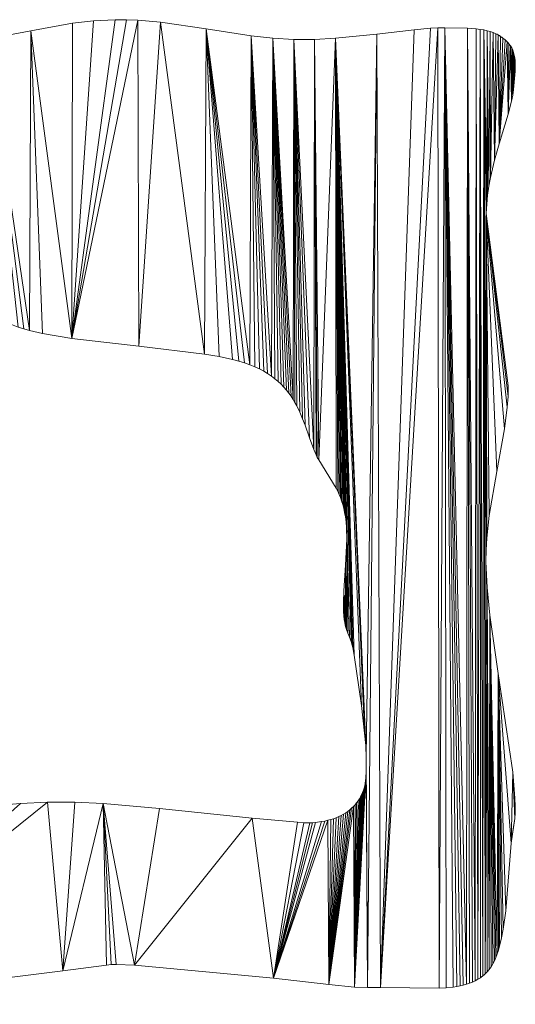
# Model space of a CAD drawing. Header units: metres. Extents: x -2.359 to -1.572, y -0.49 to -0.393.
# Tile 4 of 16: x -2.217 to -2.17, y -0.488 to -0.394. Entities that reach past the tile are written whole.
import ezdxf

# ---------------------------------------------------------------- set-up
doc = ezdxf.new("R2010")
doc.units = ezdxf.units.M
doc.header["$MEASUREMENT"] = 0
doc.layers.add('Nuovo_0', color=7, linetype='Continuous')

# ---------------------------------------------------------------- blocks, each defined once
blk = doc.blocks.new('Solaio_04976B78-522D-4536-BC0E-FB2D486ACFF9', base_point=(-2.35947, -0.479389))
at = {"layer": 'Nuovo_0', "lineweight": 0}
mesh = blk.add_polyface(dxfattribs=at)
corners = [(-2.212229, -0.424364, -0.088), (-2.215048, -0.423889, -0.088), (-2.216171, -0.394794, -0.088), (-2.21216, -0.394085, -0.088), (-2.210133, -0.39385, -0.088), (-2.208037, -0.393738, -0.088), (-2.20696, -0.393741, -0.088), (-2.205874, -0.393784, -0.088), (-2.20579, -0.425089, -0.088), (-2.203686, -0.393972, -0.088), (-2.199453, -0.425861, -0.088), (-2.199293, -0.394601, -0.088), (-2.198049, -0.426109, -0.088), (-2.196761, -0.426392, -0.088), (-2.196168, -0.426549, -0.088), (-2.195611, -0.426717, -0.088), (-2.195095, -0.426897, -0.088), (-2.194983, -0.395275, -0.088), (-2.194622, -0.427089, -0.088), (-2.194185, -0.427295, -0.088), (-2.193776, -0.427514, -0.088), (-2.193393, -0.427744, -0.088), (-2.193036, -0.427986, -0.088), (-2.192898, -0.395518, -0.088), (-2.192703, -0.428237, -0.088), (-2.190949, -0.430219, -0.088), (-2.19088, -0.395642, -0.088), (-2.216171, -0.394794), (-2.21628, -0.423601), (-2.215048, -0.423889), (-2.212229, -0.424364), (-2.21216, -0.394085), (-2.210133, -0.39385), (-2.208037, -0.393738), (-2.20696, -0.393741), (-2.205874, -0.393784), (-2.20579, -0.425089), (-2.203686, -0.393972), (-2.199453, -0.425861), (-2.199293, -0.394601), (-2.198049, -0.426109), (-2.196761, -0.426392), (-2.196168, -0.426549), (-2.195611, -0.426717), (-2.195095, -0.426897), (-2.194983, -0.395275), (-2.194622, -0.427089), (-2.194185, -0.427295), (-2.193776, -0.427514), (-2.193393, -0.427744), (-2.193036, -0.427986), (-2.192898, -0.395518), (-2.192703, -0.428237), (-2.192393, -0.428498), (-2.19088, -0.395642), (-2.190949, -0.430219), (-2.188879, -0.39563), (-2.188879, -0.39563, -0.088)]
mesh.append_faces([[corners[k] for k in face] for face in [(31, 3, 2, 27), (32, 4, 3, 31), (33, 5, 4, 32), (34, 6, 5, 33), (35, 7, 6, 34), (37, 9, 7, 35), (39, 11, 9, 37), (45, 17, 11, 39), (51, 23, 17, 45), (54, 26, 23, 51), (56, 57, 26, 54)]], dxfattribs={"color": 7})
mesh.append_faces([[corners[k] for k in face] for face in [(0, 2, 3), (0, 3, 4), (0, 4, 5), (0, 5, 6), (0, 6, 7), (8, 7, 9), (10, 9, 11), (16, 11, 17), (22, 17, 23), (25, 23, 26), (27, 28, 29), (27, 29, 30), (35, 30, 36), (37, 36, 38), (39, 38, 40), (39, 40, 41), (39, 41, 42), (39, 42, 43), (39, 43, 44), (45, 44, 46), (45, 46, 47), (45, 47, 48), (45, 48, 49), (45, 49, 50), (51, 50, 52), (51, 52, 53)]], dxfattribs={"vtx0": -1, "vtx2": -1, "color": 7})
mesh.append_faces([[corners[k] for k in face] for face in [(0, 1, 2), (8, 0, 7), (10, 8, 9), (12, 10, 11), (13, 12, 11), (14, 13, 11), (15, 14, 11), (16, 15, 11), (18, 16, 17), (19, 18, 17), (20, 19, 17), (21, 20, 17), (22, 21, 17), (24, 22, 23), (31, 27, 30), (32, 31, 30), (33, 32, 30), (34, 33, 30), (35, 34, 30), (37, 35, 36), (39, 37, 38), (45, 39, 44), (51, 45, 50), (54, 51, 55)]], dxfattribs={"vtx1": -1, "vtx2": -1, "color": 7})
mesh = blk.add_polyface(dxfattribs=at)
corners = [(-2.226967, -0.415479, -0.088), (-2.227089, -0.415276, -0.088), (-2.227286, -0.411609, -0.088), (-2.226821, -0.415681, -0.088), (-2.225258, -0.417593, -0.088), (-2.227322, -0.411384, -0.088), (-2.227364, -0.411242, -0.088), (-2.227421, -0.411105, -0.088), (-2.227495, -0.410975, -0.088), (-2.225196, -0.396287, -0.088), (-2.224383, -0.418598, -0.088), (-2.223898, -0.419111, -0.088), (-2.223376, -0.419625, -0.088), (-2.222812, -0.420136, -0.088), (-2.22271, -0.395984, -0.088), (-2.222202, -0.420639, -0.088), (-2.221544, -0.421132, -0.088), (-2.220831, -0.421608, -0.088), (-2.220405, -0.395613, -0.088), (-2.220061, -0.422064, -0.088), (-2.219229, -0.422496, -0.088), (-2.218332, -0.4229, -0.088), (-2.217364, -0.423271, -0.088), (-2.216842, -0.423442, -0.088), (-2.21628, -0.423601, -0.088), (-2.216171, -0.394794, -0.088), (-2.215048, -0.423889, -0.088), (-2.227276, -0.411765), (-2.227089, -0.415276), (-2.226967, -0.415479), (-2.227295, -0.411533), (-2.226821, -0.415681), (-2.225258, -0.417593), (-2.227341, -0.411312), (-2.225196, -0.396287), (-2.22754, -0.410913), (-2.227456, -0.41104), (-2.22739, -0.411173), (-2.224383, -0.418598), (-2.223898, -0.419111), (-2.223376, -0.419625), (-2.222812, -0.420136), (-2.22271, -0.395984), (-2.222202, -0.420639), (-2.221544, -0.421132), (-2.220831, -0.421608), (-2.220405, -0.395613), (-2.220061, -0.422064), (-2.219229, -0.422496), (-2.218332, -0.4229), (-2.217364, -0.423271), (-2.216842, -0.423442), (-2.21628, -0.423601), (-2.216171, -0.394794), (-2.226738, -0.415782), (-2.226738, -0.415782, -0.088), (-2.226897, -0.41558), (-2.226897, -0.41558, -0.088), (-2.227031, -0.415378), (-2.227031, -0.415378, -0.088), (-2.227143, -0.415174), (-2.227143, -0.415174, -0.088), (-2.227191, -0.415073), (-2.227191, -0.415073, -0.088)]
mesh.append_faces([[corners[k] for k in face] for face in [(42, 14, 9, 34), (46, 18, 14, 42), (53, 25, 18, 46), (54, 55, 4, 32), (31, 3, 55, 54), (56, 57, 3, 31), (29, 0, 57, 56), (58, 59, 0, 29), (28, 1, 59, 58), (60, 61, 1, 28), (62, 63, 61, 60)]], dxfattribs={"color": 7})
mesh.append_faces([[corners[k] for k in face] for face in [(0, 1, 2), (3, 0, 2), (4, 3, 2), (4, 2, 5), (4, 5, 6), (7, 8, 9), (6, 7, 9), (4, 6, 9), (27, 28, 29), (30, 27, 29), (30, 29, 31), (30, 31, 32), (33, 30, 32), (34, 35, 36), (34, 36, 37), (34, 37, 33), (34, 33, 32)]], dxfattribs={"vtx0": -1, "vtx1": -1, "vtx2": -1, "color": 7})
mesh.append_faces([[corners[k] for k in face] for face in [(13, 9, 14), (17, 14, 18), (24, 18, 25), (34, 32, 38), (34, 38, 39), (34, 39, 40), (34, 40, 41), (42, 41, 43), (42, 43, 44), (42, 44, 45), (46, 45, 47), (46, 47, 48), (46, 48, 49), (46, 49, 50), (46, 50, 51), (46, 51, 52)]], dxfattribs={"vtx0": -1, "vtx2": -1, "color": 7})
mesh.append_faces([[corners[k] for k in face] for face in [(10, 4, 9), (11, 10, 9), (12, 11, 9), (13, 12, 9), (15, 13, 14), (16, 15, 14), (17, 16, 14), (19, 17, 18), (20, 19, 18), (21, 20, 18), (22, 21, 18), (23, 22, 18), (24, 23, 18), (26, 24, 25), (42, 34, 41), (46, 42, 45), (53, 46, 52)]], dxfattribs={"vtx1": -1, "vtx2": -1, "color": 7})
mesh = blk.add_polyface(dxfattribs=at)
corners = [(-2.188971, -0.435044, -0.088), (-2.19088, -0.395642, -0.088), (-2.188879, -0.39563, -0.088), (-2.188489, -0.43603, -0.088), (-2.186861, -0.39552, -0.088), (-2.183914, -0.464442, -0.088), (-2.182913, -0.395125, -0.088), (-2.17238, -0.412357, -0.088), (-2.172398, -0.444677, -0.088), (-2.172614, -0.394728, -0.088), (-2.17234, -0.411473, -0.088), (-2.172294, -0.394797, -0.088), (-2.172255, -0.410599, -0.088), (-2.172132, -0.409737, -0.088), (-2.171998, -0.394877, -0.088), (-2.171976, -0.408889, -0.088), (-2.171723, -0.394972, -0.088), (-2.171591, -0.407242, -0.088), (-2.171467, -0.395081, -0.088), (-2.171227, -0.395205, -0.088), (-2.171148, -0.405673, -0.088), (-2.170999, -0.395345, -0.088), (-2.170783, -0.395503, -0.088), (-2.170573, -0.395679, -0.088), (-2.170379, -0.395866, -0.088), (-2.17028, -0.402825, -0.088), (-2.169951, -0.401574, -0.088), (-2.170063, -0.39625, -0.088), (-2.169833, -0.400999, -0.088), (-2.169938, -0.396453, -0.088), (-2.169755, -0.40046, -0.088), (-2.169834, -0.396667, -0.088), (-2.169601, -0.398679, -0.088), (-2.169607, -0.397681, -0.088), (-2.188879, -0.39563), (-2.19088, -0.395642), (-2.188971, -0.435044), (-2.188744, -0.435557), (-2.186861, -0.39552), (-2.188489, -0.43603), (-2.182913, -0.395125), (-2.183914, -0.464442), (-2.172614, -0.394728), (-2.172398, -0.444677), (-2.17238, -0.412357), (-2.17234, -0.411473), (-2.172294, -0.394797), (-2.172255, -0.410599), (-2.172132, -0.409737), (-2.171998, -0.394877), (-2.171976, -0.408889), (-2.171723, -0.394972), (-2.171591, -0.407242), (-2.171467, -0.395081), (-2.171227, -0.395205), (-2.171148, -0.405673), (-2.170999, -0.395345), (-2.170783, -0.395503), (-2.170573, -0.395679), (-2.170379, -0.395866), (-2.17028, -0.402825), (-2.170063, -0.39625), (-2.169951, -0.401574), (-2.169834, -0.396667), (-2.169833, -0.400999), (-2.169755, -0.40046), (-2.169607, -0.397681), (-2.169601, -0.398679), (-2.170265, -0.428903), (-2.170265, -0.428903, -0.088)]
mesh.append_faces([[corners[k] for k in face] for face in [(65, 30, 32, 67), (64, 28, 30, 65), (62, 26, 28, 64), (60, 25, 26, 62), (55, 20, 25, 60), (52, 17, 20, 55), (50, 15, 17, 52), (48, 13, 15, 50), (47, 12, 13, 48), (45, 10, 12, 47), (44, 7, 10, 45), (68, 69, 7, 44)]], dxfattribs={"color": 7})
mesh.append_faces([[corners[k] for k in face] for face in [(7, 8, 9), (17, 16, 18), (17, 18, 19), (20, 19, 21), (20, 21, 22), (42, 43, 44), (53, 51, 52), (54, 53, 52), (56, 54, 55), (57, 56, 55)]], dxfattribs={"vtx0": -1, "vtx1": -1, "vtx2": -1, "color": 7})
mesh.append_faces([[corners[k] for k in face] for face in [(0, 1, 2), (3, 2, 4), (5, 4, 6), (10, 9, 11), (13, 11, 14), (15, 14, 16), (20, 22, 23), (20, 23, 24), (34, 36, 37), (42, 44, 45), (46, 45, 47), (46, 47, 48), (49, 48, 50), (51, 50, 52), (54, 52, 55), (59, 55, 60), (61, 60, 62), (63, 62, 64), (63, 64, 65), (66, 65, 67)]], dxfattribs={"vtx0": -1, "vtx2": -1, "color": 7})
mesh.append_faces([[corners[k] for k in face] for face in [(10, 7, 9), (12, 10, 11), (13, 12, 11), (15, 13, 14), (17, 15, 16), (20, 17, 19), (25, 20, 24), (26, 25, 27), (28, 26, 29), (30, 28, 31), (32, 30, 33), (34, 35, 36), (38, 34, 39), (40, 38, 41), (46, 42, 45), (49, 46, 48), (51, 49, 50), (58, 57, 55), (59, 58, 55)]], dxfattribs={"vtx1": -1, "vtx2": -1, "color": 7})
mesh = blk.add_polyface(dxfattribs=at)
corners = [(-2.186099, -0.450634, -0.088), (-2.186115, -0.449706, -0.088), (-2.186074, -0.448616, -0.088), (-2.185931, -0.451894, -0.088), (-2.185912, -0.446154, -0.088), (-2.18581, -0.452317, -0.088), (-2.185799, -0.443651, -0.088), (-2.185672, -0.452682, -0.088), (-2.185523, -0.453051, -0.088), (-2.185819, -0.44251, -0.088), (-2.185371, -0.453485, -0.088), (-2.186861, -0.39552, -0.088), (-2.185295, -0.453746, -0.088), (-2.18522, -0.454046, -0.088), (-2.185077, -0.454795, -0.088), (-2.184382, -0.459608, -0.088), (-2.18407, -0.462275, -0.088), (-2.183967, -0.463453, -0.088), (-2.183914, -0.464442, -0.088), (-2.183808, -0.48673, -0.088), (-2.182913, -0.395125, -0.088), (-2.172409, -0.445825, -0.088), (-2.172491, -0.485412, -0.088), (-2.172614, -0.394728, -0.088), (-2.172338, -0.443551, -0.088), (-2.172398, -0.444677, -0.088), (-2.17238, -0.412357, -0.088), (-2.186074, -0.448616), (-2.186115, -0.449706), (-2.186099, -0.450634), (-2.185912, -0.446154), (-2.185931, -0.451894), (-2.185799, -0.443651), (-2.18581, -0.452317), (-2.185672, -0.452682), (-2.185819, -0.44251), (-2.185523, -0.453051), (-2.186861, -0.39552), (-2.185371, -0.453485), (-2.185295, -0.453746), (-2.18522, -0.454046), (-2.185077, -0.454795), (-2.184382, -0.459608), (-2.18407, -0.462275), (-2.183967, -0.463453), (-2.183914, -0.464442), (-2.182913, -0.395125), (-2.183808, -0.48673), (-2.172614, -0.394728), (-2.172491, -0.485412), (-2.172409, -0.445825), (-2.17238, -0.412357), (-2.172398, -0.444677), (-2.172338, -0.443551), (-2.172106, -0.441356), (-2.171367, -0.437136), (-2.171367, -0.437136, -0.088), (-2.170613, -0.433031, -0.088), (-2.170613, -0.433031), (-2.172106, -0.441356, -0.088), (-2.172294, -0.448284), (-2.172294, -0.448284, -0.088), (-2.172032, -0.450957), (-2.172032, -0.450957, -0.088), (-2.185857, -0.441989), (-2.185857, -0.441989, -0.088), (-2.185919, -0.44151), (-2.185919, -0.44151, -0.088), (-2.185998, -0.441073), (-2.185998, -0.441073, -0.088), (-2.186085, -0.440674), (-2.186085, -0.440674, -0.088), (-2.18618, -0.440306), (-2.18618, -0.440306, -0.088), (-2.186285, -0.439965), (-2.186285, -0.439965, -0.088), (-2.1864, -0.439644), (-2.1864, -0.439644, -0.088), (-2.186525, -0.43934), (-2.186525, -0.43934, -0.088), (-2.186661, -0.439047), (-2.186661, -0.439047, -0.088), (-2.186809, -0.438759), (-2.186809, -0.438759, -0.088), (-2.188489, -0.43603), (-2.188489, -0.43603, -0.088), (-2.18862, -0.435799), (-2.18862, -0.435799, -0.088), (-2.188744, -0.435557), (-2.188744, -0.435557, -0.088), (-2.188971, -0.435044), (-2.188971, -0.435044, -0.088), (-2.189382, -0.433919), (-2.189382, -0.433919, -0.088), (-2.189798, -0.432706), (-2.189798, -0.432706, -0.088)]
mesh.append_faces([[corners[k] for k in face] for face in [(55, 56, 57, 58), (54, 59, 56, 55), (53, 24, 59, 54), (52, 25, 24, 53), (50, 21, 25, 52), (60, 61, 21, 50), (62, 63, 61, 60), (27, 2, 1, 28), (30, 4, 2, 27), (32, 6, 4, 30), (35, 9, 6, 32), (64, 65, 9, 35), (66, 67, 65, 64), (68, 69, 67, 66), (70, 71, 69, 68), (72, 73, 71, 70), (74, 75, 73, 72), (76, 77, 75, 74), (78, 79, 77, 76), (80, 81, 79, 78), (82, 83, 81, 80), (84, 85, 83, 82), (86, 87, 85, 84), (88, 89, 87, 86), (90, 91, 89, 88), (92, 93, 91, 90), (94, 95, 93, 92)]], dxfattribs={"color": 7})
mesh.append_faces([[corners[k] for k in face] for face in [(19, 18, 20), (21, 22, 23), (46, 45, 47), (48, 49, 50)]], dxfattribs={"vtx0": -1, "vtx1": -1, "vtx2": -1, "color": 7})
mesh.append_faces([[corners[k] for k in face] for face in [(0, 1, 2), (3, 2, 4), (5, 4, 6), (8, 6, 9), (32, 33, 34), (37, 36, 38), (37, 38, 39), (37, 39, 40), (37, 40, 41), (37, 41, 42), (37, 42, 43), (37, 43, 44), (37, 44, 45), (51, 52, 53), (51, 53, 54)]], dxfattribs={"vtx0": -1, "vtx2": -1, "color": 7})
mesh.append_faces([[corners[k] for k in face] for face in [(7, 5, 6), (10, 8, 11), (12, 10, 11), (13, 12, 11), (14, 13, 11), (15, 14, 11), (16, 15, 11), (17, 16, 11), (18, 17, 11), (24, 25, 26), (27, 28, 29), (30, 27, 31), (32, 30, 33), (35, 32, 36)]], dxfattribs={"vtx1": -1, "vtx2": -1, "color": 7})
mesh = blk.add_polyface(dxfattribs=at)
corners = [(-2.188744, -0.435557, -0.088), (-2.188971, -0.435044, -0.088), (-2.188879, -0.39563, -0.088), (-2.18862, -0.435799, -0.088), (-2.188489, -0.43603, -0.088), (-2.186809, -0.438759, -0.088), (-2.186861, -0.39552, -0.088), (-2.186661, -0.439047, -0.088), (-2.186525, -0.43934, -0.088), (-2.1864, -0.439644, -0.088), (-2.186285, -0.439965, -0.088), (-2.18618, -0.440306, -0.088), (-2.186085, -0.440674, -0.088), (-2.185998, -0.441073, -0.088), (-2.185919, -0.44151, -0.088), (-2.185857, -0.441989, -0.088), (-2.185819, -0.44251, -0.088), (-2.185523, -0.453051, -0.088), (-2.182544, -0.486725, -0.088), (-2.182913, -0.395125, -0.088), (-2.179319, -0.394707, -0.088), (-2.177745, -0.394568, -0.088), (-2.177029, -0.394529, -0.088), (-2.176916, -0.486794, -0.088), (-2.176366, -0.394516, -0.088), (-2.174291, -0.486404, -0.088), (-2.174188, -0.394561, -0.088), (-2.173447, -0.48607, -0.088), (-2.173337, -0.394625, -0.088), (-2.173188, -0.48593, -0.088), (-2.17296, -0.394672, -0.088), (-2.17271, -0.485602, -0.088), (-2.172614, -0.394728, -0.088), (-2.172398, -0.444677, -0.088), (-2.172409, -0.445825, -0.088), (-2.172106, -0.441356, -0.088), (-2.172338, -0.443551, -0.088), (-2.17238, -0.412357, -0.088), (-2.171367, -0.437136, -0.088), (-2.170613, -0.433031, -0.088), (-2.170362, -0.430978, -0.088), (-2.170291, -0.429945, -0.088), (-2.170265, -0.428903, -0.088), (-2.188879, -0.39563), (-2.188744, -0.435557), (-2.18862, -0.435799), (-2.188489, -0.43603), (-2.186861, -0.39552), (-2.186809, -0.438759), (-2.186661, -0.439047), (-2.186525, -0.43934), (-2.1864, -0.439644), (-2.186285, -0.439965), (-2.18618, -0.440306), (-2.186085, -0.440674), (-2.185998, -0.441073), (-2.185919, -0.44151), (-2.185857, -0.441989), (-2.185819, -0.44251), (-2.185523, -0.453051), (-2.179319, -0.394707), (-2.182913, -0.395125), (-2.182544, -0.486725), (-2.177745, -0.394568), (-2.177029, -0.394529), (-2.176366, -0.394516), (-2.176916, -0.486794), (-2.174188, -0.394561), (-2.174291, -0.486404), (-2.173337, -0.394625), (-2.173447, -0.48607), (-2.17296, -0.394672), (-2.173188, -0.48593), (-2.172614, -0.394728), (-2.17271, -0.485602), (-2.172409, -0.445825), (-2.172398, -0.444677), (-2.17238, -0.412357), (-2.172106, -0.441356), (-2.171367, -0.437136), (-2.170613, -0.433031), (-2.170362, -0.430978), (-2.170291, -0.429945), (-2.170265, -0.428903)]
mesh.append_faces([[corners[k] for k in face] for face in [(82, 41, 42, 83), (81, 40, 41, 82), (80, 39, 40, 81)]], dxfattribs={"color": 7})
mesh.append_faces([[corners[k] for k in face] for face in [(17, 16, 6), (47, 58, 59)]], dxfattribs={"vtx0": -1, "vtx1": -1, "vtx2": -1, "color": 7})
mesh.append_faces([[corners[k] for k in face] for face in [(18, 19, 20), (18, 20, 21), (18, 21, 22), (23, 22, 24), (25, 24, 26), (27, 26, 28), (29, 28, 30), (31, 30, 32), (43, 44, 45), (43, 45, 46), (47, 46, 48), (47, 48, 49), (47, 49, 50), (47, 50, 51), (47, 51, 52), (47, 52, 53), (47, 53, 54), (47, 54, 55), (47, 55, 56), (47, 56, 57), (47, 57, 58), (73, 75, 76), (77, 78, 79), (77, 79, 80), (77, 80, 81), (77, 81, 82)]], dxfattribs={"vtx0": -1, "vtx2": -1, "color": 7})
mesh.append_faces([[corners[k] for k in face] for face in [(42, 41, 37), (83, 77, 82)]], dxfattribs={"vtx1": -1, "color": 7})
mesh.append_faces([[corners[k] for k in face] for face in [(0, 1, 2), (3, 0, 2), (4, 3, 2), (5, 4, 6), (7, 5, 6), (8, 7, 6), (9, 8, 6), (10, 9, 6), (11, 10, 6), (12, 11, 6), (13, 12, 6), (14, 13, 6), (15, 14, 6), (16, 15, 6), (33, 34, 32), (35, 36, 37), (38, 35, 37), (39, 38, 37), (40, 39, 37), (41, 40, 37), (60, 61, 62), (63, 60, 62), (64, 63, 62), (65, 64, 66), (67, 65, 68), (69, 67, 70), (71, 69, 72), (73, 71, 74)]], dxfattribs={"vtx1": -1, "vtx2": -1, "color": 7})
mesh = blk.add_polyface(dxfattribs=at)
corners = [(-2.17028, -0.402825, -0.088), (-2.170379, -0.395866, -0.088), (-2.170209, -0.396055, -0.088), (-2.170063, -0.39625, -0.088), (-2.169951, -0.401574, -0.088), (-2.169938, -0.396453, -0.088), (-2.169833, -0.400999, -0.088), (-2.169834, -0.396667, -0.088), (-2.169755, -0.40046, -0.088), (-2.169751, -0.396894, -0.088), (-2.169686, -0.397137, -0.088), (-2.169638, -0.397399, -0.088), (-2.169607, -0.397681, -0.088), (-2.16959, -0.398319, -0.088), (-2.169601, -0.398679, -0.088), (-2.169591, -0.397987, -0.088), (-2.170209, -0.396055), (-2.170379, -0.395866), (-2.17028, -0.402825), (-2.170063, -0.39625), (-2.169938, -0.396453), (-2.169951, -0.401574), (-2.169834, -0.396667), (-2.169751, -0.396894), (-2.169755, -0.40046), (-2.169686, -0.397137), (-2.169638, -0.397399), (-2.169607, -0.397681), (-2.169591, -0.397987), (-2.169601, -0.398679), (-2.16959, -0.398319), (-2.186861, -0.39552), (-2.186861, -0.39552, -0.088), (-2.188879, -0.39563, -0.088), (-2.188879, -0.39563), (-2.182913, -0.395125), (-2.182913, -0.395125, -0.088), (-2.179319, -0.394707), (-2.179319, -0.394707, -0.088), (-2.177745, -0.394568), (-2.177745, -0.394568, -0.088), (-2.177029, -0.394529), (-2.177029, -0.394529, -0.088), (-2.176366, -0.394516), (-2.176366, -0.394516, -0.088), (-2.174188, -0.394561), (-2.174188, -0.394561, -0.088), (-2.173337, -0.394625), (-2.173337, -0.394625, -0.088), (-2.17296, -0.394672), (-2.17296, -0.394672, -0.088), (-2.172614, -0.394728), (-2.172614, -0.394728, -0.088), (-2.172294, -0.394797), (-2.172294, -0.394797, -0.088), (-2.171998, -0.394877), (-2.171998, -0.394877, -0.088), (-2.171723, -0.394972), (-2.171723, -0.394972, -0.088), (-2.171593, -0.395024), (-2.171593, -0.395024, -0.088), (-2.171467, -0.395081), (-2.171467, -0.395081, -0.088), (-2.171345, -0.395141), (-2.171345, -0.395141, -0.088), (-2.171227, -0.395205), (-2.171227, -0.395205, -0.088), (-2.171112, -0.395273), (-2.171112, -0.395273, -0.088), (-2.170999, -0.395345), (-2.170999, -0.395345, -0.088), (-2.17089, -0.395422), (-2.17089, -0.395422, -0.088), (-2.170783, -0.395503), (-2.170783, -0.395503, -0.088), (-2.170573, -0.395679), (-2.170573, -0.395679, -0.088), (-2.170291, -0.39596), (-2.170291, -0.39596, -0.088), (-2.170133, -0.396152), (-2.170133, -0.396152, -0.088), (-2.169998, -0.396351), (-2.169998, -0.396351, -0.088), (-2.169884, -0.396559), (-2.169884, -0.396559, -0.088), (-2.16979, -0.396779), (-2.16979, -0.396779, -0.088), (-2.169716, -0.397014), (-2.169716, -0.397014, -0.088), (-2.16966, -0.397266), (-2.16966, -0.397266, -0.088)]
mesh.append_faces([[corners[k] for k in face] for face in [(31, 32, 33, 34), (35, 36, 32, 31), (37, 38, 36, 35), (39, 40, 38, 37), (41, 42, 40, 39), (43, 44, 42, 41), (45, 46, 44, 43), (47, 48, 46, 45), (49, 50, 48, 47), (51, 52, 50, 49), (53, 54, 52, 51), (55, 56, 54, 53), (57, 58, 56, 55), (59, 60, 58, 57), (61, 62, 60, 59), (63, 64, 62, 61), (65, 66, 64, 63), (67, 68, 66, 65), (69, 70, 68, 67), (71, 72, 70, 69), (73, 74, 72, 71), (75, 76, 74, 73), (17, 1, 76, 75), (77, 78, 1, 17), (16, 2, 78, 77), (79, 80, 2, 16), (19, 3, 80, 79), (81, 82, 3, 19), (20, 5, 82, 81), (83, 84, 5, 20), (22, 7, 84, 83), (85, 86, 7, 22), (23, 9, 86, 85), (87, 88, 9, 23), (25, 10, 88, 87), (89, 90, 10, 25), (26, 11, 90, 89), (27, 12, 11, 26), (28, 15, 12, 27), (30, 13, 15, 28), (29, 14, 13, 30)]], dxfattribs={"color": 7})
mesh.append_faces([[corners[k] for k in face] for face in [(28, 29, 30)]], dxfattribs={"vtx0": -1, "color": 7})
mesh.append_faces([[corners[k] for k in face] for face in [(15, 14, 12)]], dxfattribs={"vtx0": -1, "vtx1": -1, "color": 7})
mesh.append_faces([[corners[k] for k in face] for face in [(0, 1, 2), (0, 2, 3), (4, 3, 5), (6, 5, 7), (8, 7, 9), (8, 9, 10), (8, 10, 11), (16, 17, 18), (19, 16, 18), (20, 19, 21), (22, 20, 21), (23, 22, 24), (25, 23, 24), (26, 25, 24)]], dxfattribs={"vtx0": -1, "vtx1": -1, "vtx2": -1, "color": 7})
mesh.append_faces([[corners[k] for k in face] for face in [(8, 11, 12)]], dxfattribs={"vtx0": -1, "vtx2": -1, "color": 7})
mesh.append_faces([[corners[k] for k in face] for face in [(13, 14, 15)]], dxfattribs={"vtx1": -1, "color": 7})
mesh.append_faces([[corners[k] for k in face] for face in [(27, 26, 24), (28, 27, 29)]], dxfattribs={"vtx1": -1, "vtx2": -1, "color": 7})
mesh = blk.add_polyface(dxfattribs=at)
corners = [(-2.186099, -0.450634, -0.088), (-2.186115, -0.450193, -0.088), (-2.186115, -0.449706, -0.088), (-2.186068, -0.45102, -0.088), (-2.186074, -0.448616, -0.088), (-2.186029, -0.451354, -0.088), (-2.185983, -0.451643, -0.088), (-2.185931, -0.451894, -0.088), (-2.185873, -0.452117, -0.088), (-2.185912, -0.446154, -0.088), (-2.18581, -0.452317, -0.088), (-2.185523, -0.453051, -0.088), (-2.185672, -0.452682, -0.088), (-2.185799, -0.443651, -0.088), (-2.182544, -0.486725, -0.088), (-2.183808, -0.48673, -0.088), (-2.182913, -0.395125, -0.088), (-2.176916, -0.486794, -0.088), (-2.177029, -0.394529, -0.088), (-2.176222, -0.486751, -0.088), (-2.176366, -0.394516, -0.088), (-2.175549, -0.486675, -0.088), (-2.175223, -0.486624, -0.088), (-2.174904, -0.486562, -0.088), (-2.174593, -0.486489, -0.088), (-2.174291, -0.486404, -0.088), (-2.173999, -0.486306, -0.088), (-2.174188, -0.394561, -0.088), (-2.173717, -0.486195, -0.088), (-2.173447, -0.48607, -0.088), (-2.173188, -0.48593, -0.088), (-2.173337, -0.394625, -0.088), (-2.172942, -0.485774, -0.088), (-2.17296, -0.394672, -0.088), (-2.17271, -0.485602, -0.088), (-2.172491, -0.485412, -0.088), (-2.172614, -0.394728, -0.088), (-2.186115, -0.449706), (-2.186115, -0.450193), (-2.186099, -0.450634), (-2.186074, -0.448616), (-2.186068, -0.45102), (-2.186029, -0.451354), (-2.185983, -0.451643), (-2.185931, -0.451894), (-2.185912, -0.446154), (-2.185873, -0.452117), (-2.18581, -0.452317), (-2.185799, -0.443651), (-2.185672, -0.452682), (-2.185523, -0.453051), (-2.182913, -0.395125), (-2.183808, -0.48673), (-2.182544, -0.486725), (-2.177029, -0.394529), (-2.176916, -0.486794), (-2.176366, -0.394516), (-2.176222, -0.486751), (-2.175549, -0.486675), (-2.175223, -0.486624), (-2.174904, -0.486562), (-2.174593, -0.486489), (-2.174291, -0.486404), (-2.174188, -0.394561), (-2.173999, -0.486306), (-2.173717, -0.486195), (-2.173447, -0.48607), (-2.173337, -0.394625), (-2.173188, -0.48593), (-2.17296, -0.394672), (-2.172942, -0.485774), (-2.17271, -0.485602), (-2.172614, -0.394728), (-2.172491, -0.485412), (-2.171242, -0.456554), (-2.171242, -0.456554, -0.088), (-2.172032, -0.450957, -0.088), (-2.172032, -0.450957), (-2.18522, -0.454046), (-2.18522, -0.454046, -0.088), (-2.185077, -0.454795, -0.088), (-2.185077, -0.454795), (-2.185295, -0.453746), (-2.185295, -0.453746, -0.088), (-2.185371, -0.453485), (-2.185371, -0.453485, -0.088)]
mesh.append_faces([[corners[k] for k in face] for face in [(74, 75, 76, 77), (78, 79, 80, 81), (82, 83, 79, 78), (84, 85, 83, 82), (50, 11, 85, 84), (49, 12, 11, 50), (47, 10, 12, 49), (46, 8, 10, 47), (44, 7, 8, 46), (43, 6, 7, 44), (42, 5, 6, 43), (41, 3, 5, 42), (39, 0, 3, 41), (38, 1, 0, 39), (37, 2, 1, 38)]], dxfattribs={"color": 7})
mesh.append_faces([[corners[k] for k in face] for face in [(32, 30, 33), (34, 32, 33), (35, 34, 36), (69, 68, 70), (69, 70, 71), (72, 71, 73)]], dxfattribs={"vtx0": -1, "vtx1": -1, "vtx2": -1, "color": 7})
mesh.append_faces([[corners[k] for k in face] for face in [(40, 39, 41), (40, 41, 42), (40, 42, 43), (40, 43, 44), (45, 44, 46), (45, 46, 47), (48, 49, 50), (51, 52, 53), (54, 53, 55), (56, 55, 57), (56, 57, 58), (56, 58, 59), (56, 59, 60), (56, 60, 61), (56, 61, 62), (63, 62, 64), (63, 64, 65), (63, 65, 66), (67, 66, 68)]], dxfattribs={"vtx0": -1, "vtx2": -1, "color": 7})
mesh.append_faces([[corners[k] for k in face] for face in [(3, 0, 4), (5, 3, 4), (6, 5, 4), (7, 6, 4), (8, 7, 9), (10, 8, 9), (11, 12, 13), (14, 15, 16), (17, 14, 18), (19, 17, 20), (21, 19, 20), (22, 21, 20), (23, 22, 20), (24, 23, 20), (25, 24, 20), (26, 25, 27), (28, 26, 27), (29, 28, 27), (30, 29, 31)]], dxfattribs={"vtx1": -1, "vtx2": -1, "color": 7})
mesh.append_faces([[corners[k] for k in face] for face in [(0, 1, 2), (37, 38, 39)]], dxfattribs={"vtx2": -1, "color": 7})
mesh = blk.add_polyface(dxfattribs=at)
corners = [(-2.192393, -0.428498, -0.088), (-2.192703, -0.428237, -0.088), (-2.192898, -0.395518, -0.088), (-2.192105, -0.428768, -0.088), (-2.191837, -0.429046, -0.088), (-2.191589, -0.42933, -0.088), (-2.191359, -0.429621, -0.088), (-2.191146, -0.429918, -0.088), (-2.190949, -0.430219, -0.088), (-2.190766, -0.430524, -0.088), (-2.19088, -0.395642, -0.088), (-2.190597, -0.430833, -0.088), (-2.190294, -0.431456, -0.088), (-2.190031, -0.432083, -0.088), (-2.189798, -0.432706, -0.088), (-2.189382, -0.433919, -0.088), (-2.188971, -0.435044, -0.088), (-2.192898, -0.395518), (-2.192393, -0.428498), (-2.192105, -0.428768), (-2.191837, -0.429046), (-2.191589, -0.42933), (-2.191359, -0.429621), (-2.191146, -0.429918), (-2.190949, -0.430219), (-2.19088, -0.395642), (-2.190766, -0.430524), (-2.190597, -0.430833), (-2.190294, -0.431456), (-2.190031, -0.432083), (-2.189798, -0.432706), (-2.189382, -0.433919), (-2.188971, -0.435044), (-2.192703, -0.428237), (-2.193036, -0.427986), (-2.193036, -0.427986, -0.088), (-2.193393, -0.427744), (-2.193393, -0.427744, -0.088), (-2.193776, -0.427514), (-2.193776, -0.427514, -0.088), (-2.194185, -0.427295), (-2.194185, -0.427295, -0.088), (-2.194622, -0.427089), (-2.194622, -0.427089, -0.088), (-2.195095, -0.426897), (-2.195095, -0.426897, -0.088), (-2.195611, -0.426717), (-2.195611, -0.426717, -0.088), (-2.196168, -0.426549), (-2.196168, -0.426549, -0.088), (-2.196761, -0.426392), (-2.196761, -0.426392, -0.088), (-2.198049, -0.426109), (-2.198049, -0.426109, -0.088), (-2.199453, -0.425861), (-2.199453, -0.425861, -0.088), (-2.20579, -0.425089), (-2.20579, -0.425089, -0.088), (-2.212229, -0.424364), (-2.212229, -0.424364, -0.088), (-2.215048, -0.423889), (-2.215048, -0.423889, -0.088), (-2.21628, -0.423601), (-2.21628, -0.423601, -0.088), (-2.216842, -0.423442), (-2.216842, -0.423442, -0.088), (-2.217364, -0.423271), (-2.217364, -0.423271, -0.088), (-2.218332, -0.4229), (-2.218332, -0.4229, -0.088), (-2.219229, -0.422496), (-2.219229, -0.422496, -0.088), (-2.220061, -0.422064), (-2.220061, -0.422064, -0.088), (-2.220831, -0.421608), (-2.220831, -0.421608, -0.088), (-2.221544, -0.421132), (-2.221544, -0.421132, -0.088), (-2.222202, -0.420639), (-2.222202, -0.420639, -0.088), (-2.222812, -0.420136), (-2.222812, -0.420136, -0.088), (-2.223376, -0.419625), (-2.223376, -0.419625, -0.088), (-2.223898, -0.419111), (-2.223898, -0.419111, -0.088), (-2.224383, -0.418598), (-2.224383, -0.418598, -0.088), (-2.225258, -0.417593), (-2.225258, -0.417593, -0.088)]
mesh.append_faces([[corners[k] for k in face] for face in [(22, 6, 7, 23), (21, 5, 6, 22), (20, 4, 5, 21), (19, 3, 4, 20), (18, 0, 3, 19), (33, 1, 0, 18), (34, 35, 1, 33), (36, 37, 35, 34), (38, 39, 37, 36), (40, 41, 39, 38), (42, 43, 41, 40), (44, 45, 43, 42), (46, 47, 45, 44), (48, 49, 47, 46), (50, 51, 49, 48), (52, 53, 51, 50), (54, 55, 53, 52), (56, 57, 55, 54), (58, 59, 57, 56), (60, 61, 59, 58), (62, 63, 61, 60), (64, 65, 63, 62), (66, 67, 65, 64), (68, 69, 67, 66), (70, 71, 69, 68), (72, 73, 71, 70), (74, 75, 73, 72), (76, 77, 75, 74), (78, 79, 77, 76), (80, 81, 79, 78), (82, 83, 81, 80), (84, 85, 83, 82), (86, 87, 85, 84), (88, 89, 87, 86)]], dxfattribs={"color": 7})
mesh.append_faces([[corners[k] for k in face] for face in [(17, 18, 19), (17, 19, 20), (17, 20, 21), (17, 21, 22), (17, 22, 23), (17, 23, 24), (25, 24, 26), (25, 26, 27), (25, 27, 28), (25, 28, 29), (25, 29, 30), (25, 30, 31), (25, 31, 32)]], dxfattribs={"vtx0": -1, "vtx2": -1, "color": 7})
mesh.append_faces([[corners[k] for k in face] for face in [(0, 1, 2), (3, 0, 2), (4, 3, 2), (5, 4, 2), (6, 5, 2), (7, 6, 2), (8, 7, 2), (9, 8, 10), (11, 9, 10), (12, 11, 10), (13, 12, 10), (14, 13, 10), (15, 14, 10), (16, 15, 10)]], dxfattribs={"vtx1": -1, "vtx2": -1, "color": 7})
mesh = blk.add_polyface(dxfattribs=at)
corners = [(-2.238716, -0.488329, -0.088), (-2.21988, -0.469268, -0.088), (-2.217166, -0.469029, -0.088), (-2.214545, -0.468906, -0.088), (-2.213095, -0.485126, -0.088), (-2.211919, -0.46892, -0.088), (-2.209207, -0.469046, -0.088), (-2.208884, -0.484563, -0.088), (-2.208439, -0.484521, -0.088), (-2.207943, -0.48451, -0.088), (-2.206204, -0.484558, -0.088), (-2.203794, -0.469514, -0.088), (-2.194876, -0.470462, -0.088), (-2.192841, -0.485813, -0.088), (-2.190537, -0.470842, -0.088), (-2.189912, -0.470884, -0.088), (-2.189355, -0.470891, -0.088), (-2.189085, -0.47088, -0.088), (-2.18881, -0.470858, -0.088), (-2.188217, -0.470778, -0.088), (-2.187906, -0.470721, -0.088), (-2.217166, -0.469029), (-2.21988, -0.469268), (-2.238716, -0.488329), (-2.214545, -0.468906), (-2.213095, -0.485126), (-2.211919, -0.46892), (-2.209207, -0.469046), (-2.208884, -0.484563), (-2.208439, -0.484521), (-2.207943, -0.48451), (-2.206204, -0.484558), (-2.203794, -0.469514), (-2.194876, -0.470462), (-2.192841, -0.485813), (-2.190537, -0.470842), (-2.189912, -0.470884), (-2.189355, -0.470891), (-2.189085, -0.47088), (-2.18881, -0.470858), (-2.188217, -0.470778), (-2.187906, -0.470721), (-2.187498, -0.486442, -0.088), (-2.187498, -0.486442), (-2.225426, -0.469966, -0.088), (-2.225426, -0.469966), (-2.190031, -0.432083), (-2.190031, -0.432083, -0.088), (-2.189798, -0.432706, -0.088), (-2.189798, -0.432706), (-2.190294, -0.431456), (-2.190294, -0.431456, -0.088), (-2.190597, -0.430833), (-2.190597, -0.430833, -0.088), (-2.190766, -0.430524), (-2.190766, -0.430524, -0.088), (-2.190949, -0.430219), (-2.190949, -0.430219, -0.088), (-2.191146, -0.429918), (-2.191146, -0.429918, -0.088)]
mesh.append_faces([[corners[k] for k in face] for face in [(34, 13, 42, 43), (31, 10, 13, 34), (30, 9, 10, 31), (29, 8, 9, 30), (28, 7, 8, 29), (25, 4, 7, 28), (23, 0, 4, 25), (22, 1, 44, 45), (21, 2, 1, 22), (24, 3, 2, 21), (26, 5, 3, 24), (27, 6, 5, 26), (32, 11, 6, 27), (33, 12, 11, 32), (35, 14, 12, 33), (36, 15, 14, 35), (46, 47, 48, 49), (50, 51, 47, 46), (52, 53, 51, 50), (54, 55, 53, 52), (56, 57, 55, 54), (58, 59, 57, 56)]], dxfattribs={"color": 7})
mesh.append_faces([[corners[k] for k in face] for face in [(0, 1, 2), (0, 2, 3), (4, 3, 5), (4, 5, 6), (10, 6, 11), (10, 11, 12), (13, 12, 14), (13, 14, 15), (13, 15, 16), (13, 16, 17), (13, 17, 18), (13, 18, 19), (13, 19, 20), (24, 23, 25), (27, 25, 28), (27, 28, 29), (27, 29, 30), (27, 30, 31), (33, 31, 34)]], dxfattribs={"vtx0": -1, "vtx2": -1, "color": 7})
mesh.append_faces([[corners[k] for k in face] for face in [(4, 0, 3), (7, 4, 6), (8, 7, 6), (9, 8, 6), (10, 9, 6), (13, 10, 12), (21, 22, 23), (24, 21, 23), (26, 24, 25), (27, 26, 25), (32, 27, 31), (33, 32, 31), (35, 33, 34), (36, 35, 34), (37, 36, 34), (38, 37, 34), (39, 38, 34), (40, 39, 34), (41, 40, 34)]], dxfattribs={"vtx1": -1, "vtx2": -1, "color": 7})
mesh = blk.add_polyface(dxfattribs=at)
corners = [(-2.172491, -0.485412, -0.088), (-2.172409, -0.445825, -0.088), (-2.172294, -0.448284, -0.088), (-2.172097, -0.484975, -0.088), (-2.172032, -0.450957, -0.088), (-2.171332, -0.483479, -0.088), (-2.171242, -0.456554, -0.088), (-2.169981, -0.472847, -0.088), (-2.170503, -0.479357, -0.088), (-2.169825, -0.46602, -0.088), (-2.169645, -0.470469, -0.088), (-2.169621, -0.468537, -0.088), (-2.169597, -0.469923, -0.088), (-2.169588, -0.469316, -0.088), (-2.172294, -0.448284), (-2.172409, -0.445825), (-2.172491, -0.485412), (-2.172032, -0.450957), (-2.172097, -0.484975), (-2.171242, -0.456554), (-2.171332, -0.483479), (-2.170503, -0.479357), (-2.169981, -0.472847), (-2.169825, -0.46602), (-2.169645, -0.470469), (-2.169621, -0.468537), (-2.169597, -0.469923), (-2.169588, -0.469316), (-2.169726, -0.471065), (-2.169726, -0.471065, -0.088), (-2.189355, -0.470891), (-2.189355, -0.470891, -0.088), (-2.189912, -0.470884, -0.088), (-2.189912, -0.470884), (-2.189085, -0.47088), (-2.189085, -0.47088, -0.088), (-2.18881, -0.470858), (-2.18881, -0.470858, -0.088), (-2.188217, -0.470778), (-2.188217, -0.470778, -0.088), (-2.187906, -0.470721), (-2.187906, -0.470721, -0.088), (-2.187609, -0.470655), (-2.187609, -0.470655, -0.088), (-2.187325, -0.470579), (-2.187325, -0.470579, -0.088), (-2.187055, -0.470495), (-2.187055, -0.470495, -0.088), (-2.186797, -0.470402), (-2.186797, -0.470402, -0.088), (-2.186551, -0.4703), (-2.186551, -0.4703, -0.088), (-2.186318, -0.470188), (-2.186318, -0.470188, -0.088), (-2.186096, -0.470068), (-2.186096, -0.470068, -0.088), (-2.185886, -0.469938), (-2.185886, -0.469938, -0.088), (-2.185687, -0.469799), (-2.185687, -0.469799, -0.088), (-2.185499, -0.469652), (-2.185499, -0.469652, -0.088), (-2.185321, -0.469495), (-2.185321, -0.469495, -0.088), (-2.185154, -0.469329), (-2.185154, -0.469329, -0.088), (-2.184996, -0.469154), (-2.184996, -0.469154, -0.088), (-2.184848, -0.46897), (-2.184848, -0.46897, -0.088), (-2.184709, -0.468776), (-2.184709, -0.468776, -0.088), (-2.184581, -0.468579), (-2.184581, -0.468579, -0.088), (-2.184466, -0.468382), (-2.184466, -0.468382, -0.088), (-2.184364, -0.468184), (-2.184364, -0.468184, -0.088), (-2.184273, -0.467981), (-2.184273, -0.467981, -0.088), (-2.184194, -0.467772), (-2.184194, -0.467772, -0.088), (-2.184126, -0.467555), (-2.184126, -0.467555, -0.088), (-2.184068, -0.467327), (-2.184068, -0.467327, -0.088), (-2.184019, -0.467087), (-2.184019, -0.467087, -0.088), (-2.18398, -0.466832), (-2.18398, -0.466832, -0.088), (-2.183949, -0.466559), (-2.183949, -0.466559, -0.088), (-2.183911, -0.465954), (-2.183911, -0.465954, -0.088), (-2.183914, -0.464442), (-2.183914, -0.464442, -0.088), (-2.183967, -0.463453), (-2.183967, -0.463453, -0.088), (-2.18407, -0.462275), (-2.18407, -0.462275, -0.088), (-2.184382, -0.459608), (-2.184382, -0.459608, -0.088), (-2.185077, -0.454795), (-2.185077, -0.454795, -0.088)]
mesh.append_faces([[corners[k] for k in face] for face in [(23, 9, 6, 19), (25, 11, 9, 23), (27, 13, 11, 25), (26, 12, 13, 27), (24, 10, 12, 26), (28, 29, 10, 24), (30, 31, 32, 33), (34, 35, 31, 30), (36, 37, 35, 34), (38, 39, 37, 36), (40, 41, 39, 38), (42, 43, 41, 40), (44, 45, 43, 42), (46, 47, 45, 44), (48, 49, 47, 46), (50, 51, 49, 48), (52, 53, 51, 50), (54, 55, 53, 52), (56, 57, 55, 54), (58, 59, 57, 56), (60, 61, 59, 58), (62, 63, 61, 60), (64, 65, 63, 62), (66, 67, 65, 64), (68, 69, 67, 66), (70, 71, 69, 68), (72, 73, 71, 70), (74, 75, 73, 72), (76, 77, 75, 74), (78, 79, 77, 76), (80, 81, 79, 78), (82, 83, 81, 80), (84, 85, 83, 82), (86, 87, 85, 84), (88, 89, 87, 86), (90, 91, 89, 88), (92, 93, 91, 90), (94, 95, 93, 92), (96, 97, 95, 94), (98, 99, 97, 96), (100, 101, 99, 98), (102, 103, 101, 100)]], dxfattribs={"color": 7})
mesh.append_faces([[corners[k] for k in face] for face in [(10, 7, 9), (23, 22, 24)]], dxfattribs={"vtx0": -1, "vtx1": -1, "vtx2": -1, "color": 7})
mesh.append_faces([[corners[k] for k in face] for face in [(0, 1, 2), (3, 2, 4), (5, 4, 6), (7, 6, 9), (10, 9, 11), (19, 21, 22), (25, 24, 26)]], dxfattribs={"vtx0": -1, "vtx2": -1, "color": 7})
mesh.append_faces([[corners[k] for k in face] for face in [(13, 12, 11), (27, 25, 26)]], dxfattribs={"vtx1": -1, "color": 7})
mesh.append_faces([[corners[k] for k in face] for face in [(7, 8, 6), (12, 10, 11), (14, 15, 16), (17, 14, 18), (19, 17, 20), (23, 19, 22), (25, 23, 24)]], dxfattribs={"vtx1": -1, "vtx2": -1, "color": 7})
mesh = blk.add_polyface(dxfattribs=at)
corners = [(-2.183808, -0.48673, -0.088), (-2.183911, -0.465954, -0.088), (-2.183914, -0.464442, -0.088), (-2.172287, -0.485205, -0.088), (-2.172491, -0.485412, -0.088), (-2.172294, -0.448284, -0.088), (-2.172097, -0.484975, -0.088), (-2.171921, -0.48472, -0.088), (-2.172032, -0.450957, -0.088), (-2.171756, -0.484441, -0.088), (-2.171603, -0.484141, -0.088), (-2.171462, -0.48382, -0.088), (-2.171332, -0.483479, -0.088), (-2.171211, -0.483122, -0.088), (-2.171242, -0.456554, -0.088), (-2.171101, -0.482748, -0.088), (-2.170907, -0.481958, -0.088), (-2.170745, -0.481121, -0.088), (-2.170503, -0.479357, -0.088), (-2.183914, -0.464442), (-2.183911, -0.465954), (-2.183808, -0.48673), (-2.172294, -0.448284), (-2.172491, -0.485412), (-2.172287, -0.485205), (-2.172097, -0.484975), (-2.172032, -0.450957), (-2.171921, -0.48472), (-2.171756, -0.484441), (-2.171603, -0.484141), (-2.171462, -0.48382), (-2.171332, -0.483479), (-2.171242, -0.456554), (-2.171211, -0.483122), (-2.171101, -0.482748), (-2.170907, -0.481958), (-2.170745, -0.481121), (-2.170503, -0.479357), (-2.169981, -0.472847), (-2.169981, -0.472847, -0.088), (-2.169726, -0.471065, -0.088), (-2.169726, -0.471065), (-2.172007, -0.48485), (-2.172007, -0.48485, -0.088), (-2.17219, -0.485093), (-2.17219, -0.485093, -0.088), (-2.172387, -0.485311), (-2.172387, -0.485311, -0.088), (-2.172598, -0.485509), (-2.172598, -0.485509, -0.088), (-2.17271, -0.485602), (-2.17271, -0.485602, -0.088), (-2.172824, -0.48569), (-2.172824, -0.48569, -0.088), (-2.172942, -0.485774), (-2.172942, -0.485774, -0.088), (-2.173064, -0.485854), (-2.173064, -0.485854, -0.088), (-2.173188, -0.48593), (-2.173188, -0.48593, -0.088), (-2.173447, -0.48607), (-2.173447, -0.48607, -0.088), (-2.173717, -0.486195), (-2.173717, -0.486195, -0.088), (-2.173999, -0.486306), (-2.173999, -0.486306, -0.088), (-2.174291, -0.486404), (-2.174291, -0.486404, -0.088), (-2.174593, -0.486489), (-2.174593, -0.486489, -0.088), (-2.174904, -0.486562), (-2.174904, -0.486562, -0.088), (-2.175223, -0.486624), (-2.175223, -0.486624, -0.088), (-2.175549, -0.486675), (-2.175549, -0.486675, -0.088), (-2.176222, -0.486751), (-2.176222, -0.486751, -0.088), (-2.176916, -0.486794), (-2.176916, -0.486794, -0.088), (-2.182544, -0.486725), (-2.182544, -0.486725, -0.088)]
mesh.append_faces([[corners[k] for k in face] for face in [(38, 39, 40, 41), (37, 18, 39, 38), (36, 17, 18, 37), (35, 16, 17, 36), (34, 15, 16, 35), (33, 13, 15, 34), (31, 12, 13, 33), (30, 11, 12, 31), (29, 10, 11, 30), (28, 9, 10, 29), (27, 7, 9, 28), (42, 43, 7, 27), (25, 6, 43, 42), (44, 45, 6, 25), (24, 3, 45, 44), (46, 47, 3, 24), (23, 4, 47, 46), (48, 49, 4, 23), (50, 51, 49, 48), (52, 53, 51, 50), (54, 55, 53, 52), (56, 57, 55, 54), (58, 59, 57, 56), (60, 61, 59, 58), (62, 63, 61, 60), (64, 65, 63, 62), (66, 67, 65, 64), (68, 69, 67, 66), (70, 71, 69, 68), (72, 73, 71, 70), (74, 75, 73, 72), (76, 77, 75, 74), (78, 79, 77, 76), (80, 81, 79, 78), (21, 0, 81, 80)]], dxfattribs={"color": 7})
mesh.append_faces([[corners[k] for k in face] for face in [(3, 4, 5), (6, 3, 5), (7, 6, 8), (22, 23, 24), (22, 24, 25), (26, 25, 27)]], dxfattribs={"vtx0": -1, "vtx1": -1, "vtx2": -1, "color": 7})
mesh.append_faces([[corners[k] for k in face] for face in [(0, 1, 2), (26, 27, 28), (26, 28, 29), (26, 29, 30), (26, 30, 31), (32, 31, 33), (32, 33, 34), (32, 34, 35), (32, 35, 36), (32, 36, 37)]], dxfattribs={"vtx0": -1, "vtx2": -1, "color": 7})
mesh.append_faces([[corners[k] for k in face] for face in [(9, 7, 8), (10, 9, 8), (11, 10, 8), (12, 11, 8), (13, 12, 14), (15, 13, 14), (16, 15, 14), (17, 16, 14), (18, 17, 14), (19, 20, 21)]], dxfattribs={"vtx1": -1, "vtx2": -1, "color": 7})
mesh = blk.add_polyface(dxfattribs=at)
corners = [(-2.192841, -0.485813, -0.088), (-2.187906, -0.470721, -0.088), (-2.187609, -0.470655, -0.088), (-2.187498, -0.486442, -0.088), (-2.187325, -0.470579, -0.088), (-2.187055, -0.470495, -0.088), (-2.186797, -0.470402, -0.088), (-2.186551, -0.4703, -0.088), (-2.186318, -0.470188, -0.088), (-2.186096, -0.470068, -0.088), (-2.185886, -0.469938, -0.088), (-2.185687, -0.469799, -0.088), (-2.185499, -0.469652, -0.088), (-2.185321, -0.469495, -0.088), (-2.185154, -0.469329, -0.088), (-2.185043, -0.486676, -0.088), (-2.184996, -0.469154, -0.088), (-2.184848, -0.46897, -0.088), (-2.184709, -0.468776, -0.088), (-2.184581, -0.468579, -0.088), (-2.184466, -0.468382, -0.088), (-2.184364, -0.468184, -0.088), (-2.184273, -0.467981, -0.088), (-2.184194, -0.467772, -0.088), (-2.184126, -0.467555, -0.088), (-2.184068, -0.467327, -0.088), (-2.184019, -0.467087, -0.088), (-2.18398, -0.466832, -0.088), (-2.183949, -0.466559, -0.088), (-2.183911, -0.465954, -0.088), (-2.183808, -0.48673, -0.088), (-2.187609, -0.470655), (-2.187906, -0.470721), (-2.192841, -0.485813), (-2.187498, -0.486442), (-2.187325, -0.470579), (-2.187055, -0.470495), (-2.186797, -0.470402), (-2.186551, -0.4703), (-2.186318, -0.470188), (-2.186096, -0.470068), (-2.185886, -0.469938), (-2.185687, -0.469799), (-2.185499, -0.469652), (-2.185321, -0.469495), (-2.185154, -0.469329), (-2.185043, -0.486676), (-2.184996, -0.469154), (-2.184848, -0.46897), (-2.184709, -0.468776), (-2.184581, -0.468579), (-2.184466, -0.468382), (-2.184364, -0.468184), (-2.184273, -0.467981), (-2.184194, -0.467772), (-2.184126, -0.467555), (-2.184068, -0.467327), (-2.184019, -0.467087), (-2.18398, -0.466832), (-2.183949, -0.466559), (-2.183911, -0.465954), (-2.183808, -0.48673)]
mesh.append_faces([[corners[k] for k in face] for face in [(46, 15, 30, 61), (34, 3, 15, 46)]], dxfattribs={"color": 7})
mesh.append_faces([[corners[k] for k in face] for face in [(0, 1, 2), (3, 2, 4), (3, 4, 5), (3, 5, 6), (3, 6, 7), (3, 7, 8), (3, 8, 9), (3, 9, 10), (3, 10, 11), (3, 11, 12), (3, 12, 13), (3, 13, 14), (15, 14, 16), (15, 16, 17), (15, 17, 18), (15, 18, 19), (15, 19, 20), (15, 20, 21), (15, 21, 22), (15, 22, 23), (15, 23, 24), (15, 24, 25), (15, 25, 26), (15, 26, 27), (15, 27, 28), (15, 28, 29), (31, 33, 34), (45, 34, 46), (60, 46, 61)]], dxfattribs={"vtx0": -1, "vtx2": -1, "color": 7})
mesh.append_faces([[corners[k] for k in face] for face in [(3, 0, 2), (15, 3, 14), (30, 15, 29), (31, 32, 33), (35, 31, 34), (36, 35, 34), (37, 36, 34), (38, 37, 34), (39, 38, 34), (40, 39, 34), (41, 40, 34), (42, 41, 34), (43, 42, 34), (44, 43, 34), (45, 44, 34), (47, 45, 46), (48, 47, 46), (49, 48, 46), (50, 49, 46), (51, 50, 46), (52, 51, 46), (53, 52, 46), (54, 53, 46), (55, 54, 46), (56, 55, 46), (57, 56, 46), (58, 57, 46), (59, 58, 46), (60, 59, 46)]], dxfattribs={"vtx1": -1, "vtx2": -1, "color": 7})

msp = doc.modelspace()

# ---------------------------------------------------------------- block references
at = {"layer": 'Nuovo_0', "color": 7, "linetype": 'Continuous', "lineweight": 18}
msp.add_blockref('Solaio_04976B78-522D-4536-BC0E-FB2D486ACFF9', (-2.35947, -0.479389), dxfattribs=at)

doc.saveas('drawing.dxf')
